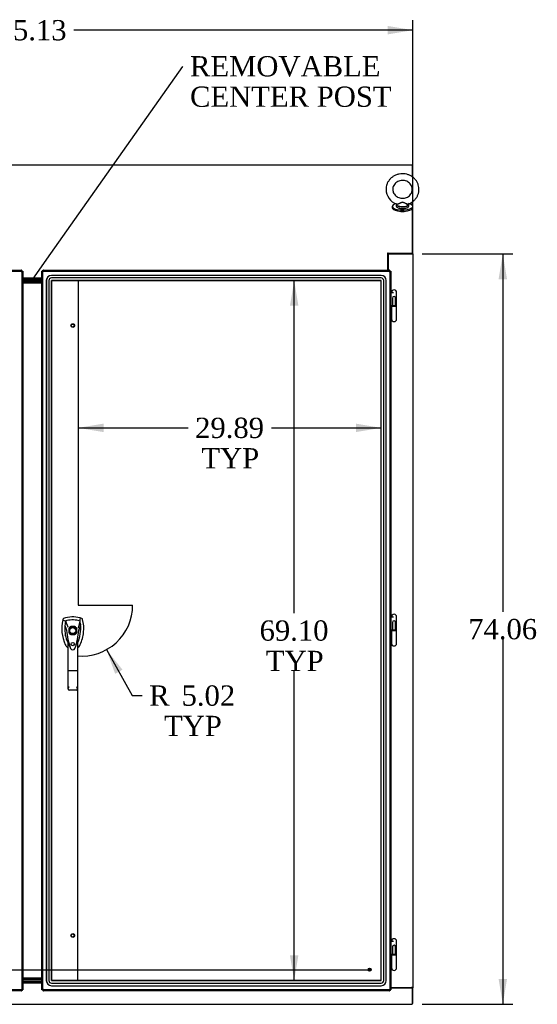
# Model space of a CAD drawing. Header units: inches. Extents: x 2 to 538, y -2 to 358.
# Tile 12 of 24: x 138 to 189, y 137 to 235. Entities that reach past the tile are written whole.
import ezdxf
from ezdxf import colors
from ezdxf.entities.mleader import LeaderData, LeaderLine
from ezdxf.enums import TextEntityAlignment as Align
from ezdxf.lldxf.tags import DXFTag
from ezdxf.math import Vec2, Vec3

# ---------------------------------------------------------------- set-up
doc = ezdxf.new("R2010")
doc.units = ezdxf.units.IN
doc.header["$MEASUREMENT"] = 0
for name, color, linetype in [('COM70220', 7, 'Continuous'), ('COM70899', 7, 'Continuous'), ('COM70904', 7, 'Continuous'), ('COM71013-3', 7, 'Continuous'), ('COM71015-3', 7, 'Continuous'), ('COM71016-3', 7, 'Continuous'), ('COM71018-3', 7, 'Continuous'), ('COM71143-1', 7, 'Continuous'), ('COM71144-1', 7, 'Continuous'), ('Default', 7, 'Continuous'), ('DV8_Default', 7, 'Continuous'), ('GSK87431', 7, 'Continuous'), ('HAN13068', 7, 'Continuous'), ('HNG14568', 7, 'Continuous'), ('HNG14568B', 7, 'Continuous'), ('HNG14568MH', 7, 'Continuous'), ('SCS87245', 7, 'Continuous'), ('STD26122', 7, 'Continuous'), ('STD26258', 7, 'Continuous'), ('WAF87246', 7, 'Continuous'), ('WAM254785', 7, 'Continuous')]:
    doc.layers.add(name, color=color, linetype=linetype)
doc.styles.add('SEACAD_Times_New_Roman', font='times.ttf')
tags = doc.linetypes.add('CENTER2', pattern=[1.125, 0.75, -0.125, 0.125, -0.125]).pattern_tags.tags
tags[10:11] = [DXFTag(74, 4), DXFTag(75, 0), DXFTag(340, '0'), DXFTag(46, 0.0), DXFTag(50, 0.0), DXFTag(44, 0.0), DXFTag(45, 0.0)]
tags[8:9] = [DXFTag(74, 4), DXFTag(75, 0), DXFTag(340, '0'), DXFTag(46, 0.0), DXFTag(50, 0.0), DXFTag(44, 0.0), DXFTag(45, 0.0)]
tags[6:7] = [DXFTag(74, 4), DXFTag(75, 0), DXFTag(340, '0'), DXFTag(46, 0.0), DXFTag(50, 0.0), DXFTag(44, 0.0), DXFTag(45, 0.0)]
tags[4:5] = [DXFTag(74, 4), DXFTag(75, 0), DXFTag(340, '0'), DXFTag(46, 0.0), DXFTag(50, 0.0), DXFTag(44, 0.0), DXFTag(45, 0.0)]
tags = doc.linetypes.add('HIDDEN2', pattern=[0.1875, 0.125, -0.0625]).pattern_tags.tags
tags[6:7] = [DXFTag(74, 4), DXFTag(75, 0), DXFTag(340, '0'), DXFTag(46, 0.0), DXFTag(50, 0.0), DXFTag(44, 0.0), DXFTag(45, 0.0)]
tags[4:5] = [DXFTag(74, 4), DXFTag(75, 0), DXFTag(340, '0'), DXFTag(46, 0.0), DXFTag(50, 0.0), DXFTag(44, 0.0), DXFTag(45, 0.0)]
doc.dimstyles.new('HAMMOND_(STH_-_540x360)', dxfattribs={"dimtxt": 2, "dimasz": 2.5, "dimexe": 1, "dimexo": 1, "dimgap": 0.5, "dimtad": 0, "dimtih": 1, "dimtoh": 1, "dimzin": 0, "dimdsep": 46, "dimtxsty": 'SEACAD_Times_New_Roman', "dimblk1": '_SE_FILLED', "dimblk2": '_SE_FILLED', "dimsah": 1, "dimcen": 1, "dimadec": 0, "dimazin": 0, "dimtfac": 0.8, "dimtofl": 0, "dimtmove": 0, "dimatfit": 3, "dimfxl": 1, "dimtolj": 1, "dimtzin": 0, "dimarcsym": 0})

# ---------------------------------------------------------------- blocks, each defined once
blk = doc.blocks.new('_SE_FILLED')
at = {"color": 0}
blk.add_line((0, 0), (-1, 0), dxfattribs=at)
blk.add_solid([(0, 0), (-1, -0.1665), (-1, 0.1665), (0, 0)], dxfattribs=at)
blk = doc.blocks.new('SEANNOT_GROUP2')
at = {"layer": 'Default', "color": 7, "linetype": 'CENTER2'}
blk.add_line((106.073, 140.775), (172.782, 140.775), dxfattribs=at)
blk = doc.blocks.new('SE7')
at = {"layer": 'COM70220', "color": 7, "linetype": 'HIDDEN2'}
for p, q in [((173.853, 209.299), (141.313, 209.299)), ((173.853, 209.298), (141.313, 209.298)), ((173.853, 209.049), (141.313, 209.049)), ((140.813, 208.799), (140.813, 139.697)), ((140.814, 208.799), (140.814, 139.697)), ((141.063, 208.799), (141.063, 139.697)), ((141.312, 139.697), (141.312, 208.799)), ((141.313, 208.8), (173.853, 208.8)), ((173.853, 208.799), (141.313, 208.799)), ((141.313, 208.799), (141.313, 139.697)), ((173.853, 139.697), (173.853, 208.799)), ((173.854, 139.697), (173.854, 208.799)), ((174.103, 139.697), (174.103, 208.799)), ((174.352, 139.697), (174.352, 208.799)), ((174.353, 139.697), (174.353, 208.799)), ((141.313, 139.697), (173.853, 139.697)), ((173.853, 139.696), (141.313, 139.696)), ((141.313, 139.447), (173.853, 139.447)), ((141.313, 139.198), (173.853, 139.198)), ((141.313, 139.197), (173.853, 139.197))]:
    blk.add_line(p, q, dxfattribs=at)
for centre, radius, start, end in [((141.313, 208.799), 0.5, 90, 180), ((141.313, 208.799), 0.499, 90, 180), ((141.313, 208.799), 0.25, 90, 180), ((173.853, 208.799), 0.5, 0, 90), ((173.853, 208.799), 0.499, 0, 90), ((173.853, 208.799), 0.25, 0, 90), ((141.313, 208.799), 0.001, 90, 180), ((173.853, 208.799), 0.001, 0, 90), ((141.313, 139.697), 0.5, 180, 270), ((141.313, 139.697), 0.499, 180, 270), ((141.313, 139.697), 0.25, 180, 270), ((141.313, 139.697), 0.001, 180, 270), ((173.853, 139.697), 0.5, 270, 0), ((173.853, 139.697), 0.001, 270, 0), ((173.853, 139.697), 0.25, 270, 0), ((173.853, 139.697), 0.499, 270, 0)]:
    blk.add_arc(centre, radius, start, end, dxfattribs=at)
at = {"layer": 'COM70899', "color": 7, "linetype": 'Continuous'}
for p, q in [((140.359, 208.935), (138.496, 208.935)), ((140.359, 208.81), (138.496, 208.81)), ((138.496, 139.686), (140.359, 139.686)), ((138.496, 139.561), (140.359, 139.561))]:
    blk.add_line(p, q, dxfattribs=at)
at = {"layer": 'COM70904', "color": 7, "linetype": 'Continuous'}
for p, q in [((138.496, 208.686), (140.359, 208.686)), ((138.496, 208.561), (140.359, 208.561)), ((140.359, 139.936), (138.496, 139.936)), ((140.359, 139.811), (138.496, 139.811))]:
    blk.add_line(p, q, dxfattribs=at)
at = {"layer": 'COM71013-3', "color": 7, "linetype": 'Continuous'}
for p, q in [((101.96, 220.218), (176.895, 220.218)), ((176.895, 220.218), (176.895, 219.043)), ((176.895, 216.532), (176.895, 216.232)), ((176.895, 215.85), (176.895, 211.506)), ((174.525, 211.384), (174.525, 211.518)), ((174.525, 211.518), (174.555, 211.518)), ((174.525, 211.429), (174.555, 211.429)), ((174.525, 209.816), (174.525, 211.384)), ((174.555, 211.518), (174.555, 211.506)), ((174.555, 211.506), (176.895, 211.506)), ((174.555, 211.417), (174.555, 211.506)), ((174.555, 211.417), (176.895, 211.417)), ((176.895, 211.417), (176.895, 211.506)), ((140.359, 209.03), (138.496, 209.03))]:
    blk.add_line(p, q, dxfattribs=at)
at = {"layer": 'COM71015-3', "color": 7, "linetype": 'Continuous'}
for p, q in [((176.895, 220.13), (176.99, 220.13)), ((176.99, 218.977), (176.99, 220.13)), ((176.99, 211.436), (176.99, 216.603)), ((176.847, 211.415), (174.555, 211.415)), ((174.555, 211.415), (174.555, 209.816)), ((176.948, 211.415), (176.847, 211.415)), ((176.895, 211.436), (176.99, 211.436)), ((176.99, 211.436), (176.99, 139.026)), ((174.808, 139.026), (176.847, 139.026)), ((176.99, 139.026), (176.847, 139.026)), ((176.895, 139.026), (176.895, 138.996)), ((176.895, 138.996), (176.99, 138.996)), ((176.99, 139.026), (176.99, 138.996)), ((176.99, 137.454), (176.99, 138.996)), ((176.895, 137.454), (176.99, 137.454))]:
    blk.add_line(p, q, dxfattribs=at)
blk.add_open_spline([(176.948, 211.415), (176.961, 211.418), (176.972, 211.422), (176.986, 211.429), (176.99, 211.432), (176.99, 211.436)], degree=3, knots=[0, 0, 0, 0, 0.5, 0.5, 1, 1, 1, 1], dxfattribs=at)
at = {"layer": 'COM71016-3', "color": 7, "linetype": 'Continuous'}
for p, q in [((138.496, 139.466), (140.359, 139.466)), ((174.808, 138.996), (176.895, 138.996)), ((176.895, 138.996), (176.895, 137.502)), ((101.96, 137.359), (176.895, 137.359)), ((176.895, 137.502), (176.895, 137.359))]:
    blk.add_line(p, q, dxfattribs=at)
at = {"layer": 'COM71018-3', "color": 7, "linetype": 'Continuous'}
for p, q in [((174.895, 211.417), (174.895, 211.415)), ((175.02, 211.417), (175.02, 211.415)), ((176.77, 211.415), (176.77, 211.417))]:
    blk.add_line(p, q, dxfattribs=at)
at = {"layer": 'COM71143-1', "color": 7, "linetype": 'Continuous'}
for p, q in [((140.454, 209.721), (140.359, 209.721)), ((140.359, 209.673), (140.359, 209.721)), ((140.429, 209.673), (140.359, 209.673)), ((140.359, 138.824), (140.359, 209.673)), ((140.454, 209.673), (140.429, 209.673)), ((140.454, 209.721), (140.454, 209.816)), ((140.454, 209.816), (140.502, 209.816)), ((140.454, 209.721), (140.502, 209.721)), ((140.454, 209.673), (140.454, 209.721)), ((140.502, 209.747), (140.502, 209.816)), ((140.502, 209.816), (174.665, 209.816)), ((140.502, 209.721), (140.502, 209.747)), ((174.665, 209.747), (174.665, 209.816)), ((174.665, 209.816), (174.713, 209.816)), ((174.665, 209.721), (174.665, 209.747)), ((174.665, 209.721), (174.713, 209.721)), ((174.713, 209.721), (174.713, 209.816)), ((174.713, 209.721), (174.808, 209.721)), ((174.713, 209.721), (174.713, 209.673)), ((174.713, 209.673), (174.738, 209.673)), ((174.738, 209.673), (174.808, 209.673)), ((174.808, 209.721), (174.808, 209.673)), ((174.808, 209.673), (174.808, 138.824)), ((140.359, 138.775), (140.359, 138.824)), ((140.429, 138.824), (140.359, 138.824)), ((140.454, 138.775), (140.359, 138.775)), ((140.454, 138.824), (140.429, 138.824)), ((140.454, 138.775), (140.454, 138.824)), ((140.502, 138.775), (140.454, 138.775)), ((140.454, 138.775), (140.454, 138.68)), ((140.502, 138.68), (140.454, 138.68)), ((140.502, 138.775), (140.502, 138.75)), ((140.502, 138.75), (140.502, 138.68)), ((174.665, 138.68), (140.502, 138.68)), ((174.713, 138.775), (174.665, 138.775)), ((174.665, 138.775), (174.665, 138.75)), ((174.665, 138.75), (174.665, 138.68)), ((174.713, 138.68), (174.665, 138.68)), ((174.713, 138.824), (174.738, 138.824)), ((174.713, 138.824), (174.713, 138.775)), ((174.713, 138.775), (174.713, 138.68)), ((174.713, 138.775), (174.808, 138.775)), ((174.738, 138.824), (174.808, 138.824)), ((174.808, 138.824), (174.808, 138.775))]:
    blk.add_line(p, q, dxfattribs=at)
at = {"layer": 'COM71143-1', "color": 7, "linetype": 'HIDDEN2'}
for p, q in [((140.401, 209.649), (140.468, 209.649)), ((140.454, 138.824), (140.454, 209.673)), ((140.502, 209.721), (174.665, 209.721)), ((140.526, 209.707), (140.526, 209.774)), ((174.641, 209.774), (174.641, 209.707)), ((174.699, 209.649), (174.766, 209.649)), ((174.713, 209.673), (174.713, 138.824)), ((174.713, 207.652), (174.808, 207.652)), ((174.713, 206.302), (174.808, 206.302)), ((174.713, 175.637), (174.808, 175.637)), ((143.023, 174.448), (143.023, 174.049)), ((143.618, 174.644), (143.219, 174.644)), ((143.814, 174.049), (143.814, 174.448)), ((174.713, 174.287), (174.808, 174.287)), ((143.219, 173.853), (143.618, 173.853)), ((174.713, 143.622), (174.808, 143.622)), ((174.713, 142.272), (174.808, 142.272)), ((140.468, 138.847), (140.401, 138.847)), ((174.665, 138.775), (140.502, 138.775)), ((140.526, 138.722), (140.526, 138.789)), ((174.641, 138.789), (174.641, 138.722)), ((174.766, 138.847), (174.699, 138.847))]:
    blk.add_line(p, q, dxfattribs=at)
blk.add_circle((143.419, 172.91), 0.167, dxfattribs=at)
at = {"layer": 'COM71143-1', "color": 7, "linetype": 'Continuous'}
for centre, start, end in [((140.444, 209.731), 314.87169, 315.12831), ((174.722, 209.731), 224.87169, 225.12831), ((140.444, 138.766), 44.87169, 45.12831), ((174.722, 138.766), 134.87169, 135.12831)]:
    blk.add_arc(centre, 0.0815, start, end, dxfattribs=at)
at = {"layer": 'COM71143-1', "color": 7, "linetype": 'HIDDEN2'}
for start, end in [(116.77576, 153.22424), (206.77576, 243.22424), (26.77576, 63.22424), (296.77576, 333.22424)]:
    blk.add_arc((143.419, 174.248), 0.443, start, end, dxfattribs=at)
at = {"layer": 'COM71143-1', "color": 7, "linetype": 'Continuous'}
for points, knots in [([(140.359, 209.673), (140.359, 209.669), (140.36, 209.665), (140.363, 209.659), (140.366, 209.657), (140.373, 209.653), (140.377, 209.652), (140.388, 209.65), (140.394, 209.649), (140.408, 209.649), (140.415, 209.65), (140.431, 209.652), (140.44, 209.653), (140.457, 209.657), (140.466, 209.659), (140.484, 209.665), (140.493, 209.669), (140.502, 209.673)], [0, 0, 0, 0, 0.125, 0.125, 0.25, 0.25, 0.375, 0.375, 0.5, 0.5, 0.625, 0.625, 0.75, 0.75, 0.875, 0.875, 1, 1, 1, 1]), ([(140.454, 209.673), (140.454, 209.67), (140.454, 209.667), (140.455, 209.661), (140.455, 209.659), (140.456, 209.657)], [0, 0, 0, 0, 0.125, 0.125, 0.2349364, 0.2349364, 0.2349364, 0.2349364]), ([(140.502, 209.673), (140.507, 209.682), (140.51, 209.691), (140.516, 209.709), (140.519, 209.718), (140.522, 209.736), (140.524, 209.744), (140.525, 209.76), (140.526, 209.768), (140.526, 209.781), (140.525, 209.787), (140.524, 209.798), (140.522, 209.802), (140.519, 209.809), (140.516, 209.812), (140.51, 209.815), (140.507, 209.816), (140.502, 209.816)], [0, 0, 0, 0, 0.125, 0.125, 0.25, 0.25, 0.375, 0.375, 0.5, 0.5, 0.625, 0.625, 0.75, 0.75, 0.875, 0.875, 1, 1, 1, 1]), ([(174.665, 209.816), (174.66, 209.816), (174.657, 209.816), (174.651, 209.812), (174.648, 209.809), (174.645, 209.802), (174.643, 209.798), (174.641, 209.787), (174.641, 209.781), (174.641, 209.768), (174.641, 209.76), (174.643, 209.744), (174.645, 209.736), (174.648, 209.718), (174.651, 209.709), (174.657, 209.691), (174.66, 209.682), (174.665, 209.673)], [0, 0, 0, 0, 0.125, 0.125, 0.25, 0.25, 0.375, 0.375, 0.5, 0.5, 0.625, 0.625, 0.75, 0.75, 0.875, 0.875, 1, 1, 1, 1]), ([(174.665, 209.721), (174.661, 209.721), (174.658, 209.721), (174.653, 209.72), (174.651, 209.72), (174.649, 209.719)], [0, 0, 0, 0, 0.125, 0.125, 0.2349364, 0.2349364, 0.2349364, 0.2349364]), ([(174.665, 209.673), (174.674, 209.669), (174.682, 209.665), (174.701, 209.659), (174.71, 209.657), (174.727, 209.653), (174.736, 209.652), (174.752, 209.65), (174.759, 209.649), (174.773, 209.649), (174.779, 209.65), (174.789, 209.652), (174.794, 209.653), (174.801, 209.657), (174.804, 209.659), (174.807, 209.665), (174.808, 209.669), (174.808, 209.673)], [0, 0, 0, 0, 0.125, 0.125, 0.25, 0.25, 0.375, 0.375, 0.5, 0.5, 0.625, 0.625, 0.75, 0.75, 0.875, 0.875, 1, 1, 1, 1]), ([(140.502, 138.824), (140.493, 138.828), (140.484, 138.832), (140.466, 138.838), (140.457, 138.84), (140.44, 138.844), (140.431, 138.845), (140.415, 138.847), (140.408, 138.847), (140.394, 138.847), (140.388, 138.847), (140.377, 138.845), (140.373, 138.844), (140.366, 138.84), (140.363, 138.838), (140.36, 138.832), (140.359, 138.828), (140.359, 138.824)], [0, 0, 0, 0, 0.125, 0.125, 0.25, 0.25, 0.375, 0.375, 0.5, 0.5, 0.625, 0.625, 0.75, 0.75, 0.875, 0.875, 1, 1, 1, 1]), ([(140.502, 138.68), (140.507, 138.68), (140.51, 138.681), (140.516, 138.685), (140.519, 138.687), (140.522, 138.694), (140.524, 138.699), (140.525, 138.709), (140.526, 138.715), (140.526, 138.729), (140.525, 138.737), (140.524, 138.752), (140.522, 138.761), (140.519, 138.779), (140.516, 138.788), (140.51, 138.806), (140.507, 138.815), (140.502, 138.823)], [0, 0, 0, 0, 0.125, 0.125, 0.25, 0.25, 0.375, 0.375, 0.5, 0.5, 0.625, 0.625, 0.75, 0.75, 0.875, 0.875, 1, 1, 1, 1]), ([(140.502, 138.775), (140.505, 138.775), (140.508, 138.775), (140.514, 138.776), (140.516, 138.777), (140.518, 138.778)], [0, 0, 0, 0, 0.125, 0.125, 0.2349364, 0.2349364, 0.2349364, 0.2349364]), ([(174.665, 138.823), (174.66, 138.815), (174.657, 138.806), (174.651, 138.788), (174.648, 138.779), (174.645, 138.761), (174.643, 138.752), (174.641, 138.736), (174.641, 138.729), (174.641, 138.715), (174.641, 138.709), (174.643, 138.699), (174.645, 138.694), (174.648, 138.687), (174.651, 138.685), (174.657, 138.681), (174.66, 138.68), (174.665, 138.68)], [0, 0, 0, 0, 0.125, 0.125, 0.25, 0.25, 0.375, 0.375, 0.5, 0.5, 0.625, 0.625, 0.75, 0.75, 0.875, 0.875, 1, 1, 1, 1]), ([(174.808, 138.824), (174.808, 138.828), (174.807, 138.832), (174.804, 138.838), (174.801, 138.84), (174.794, 138.844), (174.789, 138.845), (174.779, 138.847), (174.773, 138.847), (174.759, 138.847), (174.752, 138.847), (174.736, 138.845), (174.727, 138.844), (174.71, 138.84), (174.701, 138.838), (174.683, 138.832), (174.674, 138.828), (174.665, 138.824)], [0, 0, 0, 0, 0.125, 0.125, 0.25, 0.25, 0.375, 0.375, 0.5, 0.5, 0.625, 0.625, 0.75, 0.75, 0.875, 0.875, 1, 1, 1, 1]), ([(174.713, 138.824), (174.713, 138.827), (174.713, 138.83), (174.712, 138.835), (174.711, 138.837), (174.711, 138.839)], [0, 0, 0, 0, 0.125, 0.125, 0.2349364, 0.2349364, 0.2349364, 0.2349364])]:
    blk.add_open_spline(points, degree=3, knots=knots, dxfattribs=at)
at = {"layer": 'COM71143-1', "color": 7, "linetype": 'HIDDEN2'}
for points, knots in [([(140.456, 209.657), (140.456, 209.657), (140.456, 209.657), (140.458, 209.654), (140.459, 209.652), (140.463, 209.65), (140.465, 209.649), (140.471, 209.649), (140.474, 209.65), (140.48, 209.652), (140.483, 209.654), (140.492, 209.661), (140.498, 209.667), (140.502, 209.673)], [0.2349364, 0.2349364, 0.2349364, 0.2349364, 0.25, 0.25, 0.375, 0.375, 0.5, 0.5, 0.625, 0.625, 0.75, 0.75, 1, 1, 1, 1]), ([(140.526, 209.707), (140.526, 209.71), (140.525, 209.712), (140.523, 209.716), (140.521, 209.718), (140.519, 209.719), (140.518, 209.719), (140.518, 209.719)], [0.501162, 0.501162, 0.501162, 0.501162, 0.625, 0.625, 0.75, 0.75, 0.7653538, 0.7653538, 0.7653538, 0.7653538]), ([(174.649, 209.719), (174.649, 209.719), (174.648, 209.719), (174.646, 209.718), (174.644, 209.716), (174.642, 209.712), (174.641, 209.71), (174.641, 209.705), (174.642, 209.701), (174.644, 209.695), (174.646, 209.692), (174.652, 209.683), (174.658, 209.678), (174.665, 209.673)], [0.2349364, 0.2349364, 0.2349364, 0.2349364, 0.25, 0.25, 0.375, 0.375, 0.5, 0.5, 0.625, 0.625, 0.75, 0.75, 1, 1, 1, 1]), ([(174.699, 209.649), (174.702, 209.649), (174.704, 209.65), (174.708, 209.652), (174.709, 209.654), (174.71, 209.657), (174.711, 209.657), (174.711, 209.657)], [0.501162, 0.501162, 0.501162, 0.501162, 0.625, 0.625, 0.75, 0.75, 0.7653538, 0.7653538, 0.7653538, 0.7653538]), ([(140.468, 138.847), (140.465, 138.847), (140.463, 138.847), (140.459, 138.844), (140.458, 138.842), (140.456, 138.84), (140.456, 138.84), (140.456, 138.839)], [0.501162, 0.501162, 0.501162, 0.501162, 0.625, 0.625, 0.75, 0.75, 0.7653538, 0.7653538, 0.7653538, 0.7653538]), ([(140.518, 138.778), (140.518, 138.778), (140.519, 138.778), (140.521, 138.779), (140.523, 138.78), (140.525, 138.784), (140.526, 138.787), (140.526, 138.792), (140.525, 138.795), (140.523, 138.801), (140.521, 138.805), (140.514, 138.814), (140.509, 138.819), (140.502, 138.823)], [0.2349364, 0.2349364, 0.2349364, 0.2349364, 0.25, 0.25, 0.375, 0.375, 0.5, 0.5, 0.625, 0.625, 0.75, 0.75, 1, 1, 1, 1]), ([(174.641, 138.789), (174.641, 138.787), (174.642, 138.784), (174.644, 138.78), (174.646, 138.779), (174.648, 138.778), (174.648, 138.778), (174.649, 138.778)], [0.501162, 0.501162, 0.501162, 0.501162, 0.625, 0.625, 0.75, 0.75, 0.7653538, 0.7653538, 0.7653538, 0.7653538]), ([(174.711, 138.839), (174.711, 138.84), (174.71, 138.84), (174.709, 138.842), (174.708, 138.844), (174.704, 138.847), (174.702, 138.847), (174.696, 138.847), (174.693, 138.847), (174.687, 138.844), (174.684, 138.842), (174.674, 138.836), (174.669, 138.83), (174.665, 138.824)], [0.2349364, 0.2349364, 0.2349364, 0.2349364, 0.25, 0.25, 0.375, 0.375, 0.5, 0.5, 0.625, 0.625, 0.75, 0.75, 1, 1, 1, 1])]:
    blk.add_open_spline(points, degree=3, knots=knots, dxfattribs=at)
at = {"layer": 'COM71143-1', "color": 7, "linetype": 'Continuous'}
for points in [[(140.518, 209.719), (140.514, 209.721), (140.508, 209.721), (140.502, 209.721)], [(174.711, 209.657), (174.712, 209.661), (174.713, 209.667), (174.713, 209.673)], [(140.456, 138.839), (140.454, 138.835), (140.454, 138.83), (140.454, 138.824)], [(174.649, 138.778), (174.653, 138.776), (174.659, 138.775), (174.665, 138.775)]]:
    blk.add_open_spline(points, degree=3, dxfattribs=at)
at = {"layer": 'COM71144-1', "color": 7, "linetype": 'Continuous'}
for p, q in [((104.19, 209.816), (138.353, 209.816)), ((138.353, 209.747), (138.353, 209.816)), ((138.353, 209.816), (138.401, 209.816)), ((138.353, 209.721), (138.353, 209.747)), ((138.353, 209.721), (138.401, 209.721)), ((138.401, 209.721), (138.401, 209.816)), ((138.401, 209.721), (138.496, 209.721)), ((138.401, 209.721), (138.401, 209.673)), ((138.401, 209.673), (138.426, 209.673)), ((138.426, 209.673), (138.496, 209.673)), ((138.496, 209.721), (138.496, 209.673)), ((138.496, 209.673), (138.496, 138.824)), ((138.353, 138.68), (104.19, 138.68)), ((138.401, 138.775), (138.353, 138.775)), ((138.353, 138.775), (138.353, 138.75)), ((138.353, 138.75), (138.353, 138.68)), ((138.401, 138.68), (138.353, 138.68)), ((138.401, 138.824), (138.426, 138.824)), ((138.401, 138.824), (138.401, 138.775)), ((138.401, 138.775), (138.401, 138.68)), ((138.401, 138.775), (138.496, 138.775)), ((138.426, 138.824), (138.496, 138.824)), ((138.496, 138.824), (138.496, 138.775))]:
    blk.add_line(p, q, dxfattribs=at)
at = {"layer": 'COM71144-1', "color": 7, "linetype": 'HIDDEN2'}
for p, q in [((104.19, 209.721), (138.353, 209.721)), ((138.329, 209.774), (138.329, 209.707)), ((138.387, 209.649), (138.454, 209.649)), ((138.401, 209.673), (138.401, 138.824)), ((138.353, 138.775), (104.19, 138.775)), ((138.329, 138.789), (138.329, 138.722)), ((138.454, 138.847), (138.387, 138.847))]:
    blk.add_line(p, q, dxfattribs=at)
at = {"layer": 'COM71144-1', "color": 7, "linetype": 'Continuous'}
for centre, start, end in [((138.41, 209.731), 224.87169, 225.12831), ((138.41, 138.766), 134.87169, 135.12831)]:
    blk.add_arc(centre, 0.0815, start, end, dxfattribs=at)
for points, knots in [([(138.353, 209.816), (138.348, 209.816), (138.345, 209.816), (138.339, 209.812), (138.336, 209.809), (138.333, 209.802), (138.331, 209.798), (138.329, 209.787), (138.329, 209.781), (138.329, 209.768), (138.329, 209.76), (138.331, 209.744), (138.333, 209.736), (138.336, 209.718), (138.339, 209.709), (138.345, 209.691), (138.348, 209.682), (138.353, 209.673)], [0, 0, 0, 0, 0.125, 0.125, 0.25, 0.25, 0.375, 0.375, 0.5, 0.5, 0.625, 0.625, 0.75, 0.75, 0.875, 0.875, 1, 1, 1, 1]), ([(138.353, 209.721), (138.349, 209.721), (138.346, 209.721), (138.341, 209.72), (138.339, 209.72), (138.337, 209.719)], [0, 0, 0, 0, 0.125, 0.125, 0.2349364, 0.2349364, 0.2349364, 0.2349364]), ([(138.353, 209.673), (138.362, 209.669), (138.37, 209.665), (138.389, 209.659), (138.398, 209.657), (138.415, 209.653), (138.424, 209.652), (138.44, 209.65), (138.447, 209.649), (138.461, 209.649), (138.467, 209.65), (138.477, 209.652), (138.482, 209.653), (138.489, 209.657), (138.492, 209.659), (138.495, 209.665), (138.496, 209.669), (138.496, 209.673)], [0, 0, 0, 0, 0.125, 0.125, 0.25, 0.25, 0.375, 0.375, 0.5, 0.5, 0.625, 0.625, 0.75, 0.75, 0.875, 0.875, 1, 1, 1, 1]), ([(138.353, 138.823), (138.348, 138.815), (138.345, 138.806), (138.339, 138.788), (138.336, 138.779), (138.333, 138.761), (138.331, 138.752), (138.329, 138.736), (138.329, 138.729), (138.329, 138.715), (138.329, 138.709), (138.331, 138.699), (138.333, 138.694), (138.336, 138.687), (138.339, 138.685), (138.345, 138.681), (138.348, 138.68), (138.353, 138.68)], [0, 0, 0, 0, 0.125, 0.125, 0.25, 0.25, 0.375, 0.375, 0.5, 0.5, 0.625, 0.625, 0.75, 0.75, 0.875, 0.875, 1, 1, 1, 1]), ([(138.496, 138.824), (138.496, 138.828), (138.495, 138.832), (138.492, 138.838), (138.489, 138.84), (138.482, 138.844), (138.477, 138.845), (138.467, 138.847), (138.461, 138.847), (138.447, 138.847), (138.44, 138.847), (138.424, 138.845), (138.415, 138.844), (138.398, 138.84), (138.389, 138.838), (138.371, 138.832), (138.362, 138.828), (138.353, 138.824)], [0, 0, 0, 0, 0.125, 0.125, 0.25, 0.25, 0.375, 0.375, 0.5, 0.5, 0.625, 0.625, 0.75, 0.75, 0.875, 0.875, 1, 1, 1, 1]), ([(138.401, 138.824), (138.401, 138.827), (138.401, 138.83), (138.4, 138.835), (138.399, 138.837), (138.399, 138.839)], [0, 0, 0, 0, 0.125, 0.125, 0.2349364, 0.2349364, 0.2349364, 0.2349364])]:
    blk.add_open_spline(points, degree=3, knots=knots, dxfattribs=at)
at = {"layer": 'COM71144-1', "color": 7, "linetype": 'HIDDEN2'}
for points, knots in [([(138.337, 209.719), (138.337, 209.719), (138.336, 209.719), (138.334, 209.718), (138.332, 209.716), (138.33, 209.712), (138.329, 209.71), (138.329, 209.705), (138.33, 209.701), (138.332, 209.695), (138.334, 209.692), (138.34, 209.683), (138.346, 209.678), (138.353, 209.673)], [0.2349364, 0.2349364, 0.2349364, 0.2349364, 0.25, 0.25, 0.375, 0.375, 0.5, 0.5, 0.625, 0.625, 0.75, 0.75, 1, 1, 1, 1]), ([(138.387, 209.649), (138.39, 209.649), (138.392, 209.65), (138.396, 209.652), (138.397, 209.654), (138.398, 209.657), (138.399, 209.657), (138.399, 209.657)], [0.501162, 0.501162, 0.501162, 0.501162, 0.625, 0.625, 0.75, 0.75, 0.7653538, 0.7653538, 0.7653538, 0.7653538]), ([(138.329, 138.789), (138.329, 138.787), (138.33, 138.784), (138.332, 138.78), (138.334, 138.779), (138.336, 138.778), (138.336, 138.778), (138.337, 138.778)], [0.501162, 0.501162, 0.501162, 0.501162, 0.625, 0.625, 0.75, 0.75, 0.7653538, 0.7653538, 0.7653538, 0.7653538]), ([(138.399, 138.839), (138.399, 138.84), (138.398, 138.84), (138.397, 138.842), (138.396, 138.844), (138.392, 138.847), (138.39, 138.847), (138.384, 138.847), (138.381, 138.847), (138.375, 138.844), (138.372, 138.842), (138.362, 138.836), (138.357, 138.83), (138.353, 138.824)], [0.2349364, 0.2349364, 0.2349364, 0.2349364, 0.25, 0.25, 0.375, 0.375, 0.5, 0.5, 0.625, 0.625, 0.75, 0.75, 1, 1, 1, 1])]:
    blk.add_open_spline(points, degree=3, knots=knots, dxfattribs=at)
at = {"layer": 'COM71144-1', "color": 7, "linetype": 'Continuous'}
for points in [[(138.399, 209.657), (138.4, 209.661), (138.401, 209.667), (138.401, 209.673)], [(138.337, 138.778), (138.341, 138.776), (138.347, 138.775), (138.353, 138.775)]]:
    blk.add_open_spline(points, degree=3, dxfattribs=at)
at = {"layer": 'DV8_Default', "color": 7, "linetype": 'HIDDEN2'}
for p, q in [((143.961, 208.8), (143.961, 176.748)), ((143.961, 176.748), (149.33, 176.748)), ((143.874, 171.748), (143.874, 139.696))]:
    blk.add_line(p, q, dxfattribs=at)
blk.add_arc((144.311, 176.748), 5.019, 265.00169, 0, dxfattribs=at)
at = {"layer": 'GSK87431', "color": 7, "linetype": 'Continuous'}
for p, q in [((140.359, 208.842), (138.496, 208.842)), ((140.359, 208.654), (138.496, 208.654)), ((138.496, 139.842), (140.359, 139.842)), ((138.496, 139.655), (140.359, 139.655))]:
    blk.add_line(p, q, dxfattribs=at)
at = {"layer": 'HAN13068', "color": 7, "linetype": 'Continuous'}
for p, q in [((142.442, 175.35), (142.428, 175.292)), ((142.428, 175.292), (142.712, 175.186)), ((142.712, 175.186), (142.927, 174.614)), ((144.126, 175.186), (143.962, 174.53)), ((144.318, 175.437), (144.137, 175.496)), ((142.813, 174.265), (142.813, 174.265)), ((142.927, 174.614), (142.973, 174.58)), ((144.024, 174.269), (144.024, 174.269)), ((142.964, 170.271), (142.964, 173.249)), ((143.874, 173.248), (143.874, 170.271)), ((143.874, 172.968), (143.898, 173.015)), ((143.158, 172.608), (143.161, 172.6)), ((142.964, 168.463), (142.964, 170.271)), ((143.784, 170.266), (143.054, 170.266)), ((143.874, 170.271), (143.874, 168.463)), ((143.784, 168.373), (143.054, 168.373))]:
    blk.add_line(p, q, dxfattribs=at)
for radius in [0.35, 0.3]:
    blk.add_circle((143.419, 174.248), radius, dxfattribs=at)
for centre, radius, start, end in [((146.05, 174.439), 3.721, 166.75318, 205.10266), ((143.419, 173.014), 2.585, 73.85893, 110.34924), ((146.05, 174.439), 3.421, 167.3846, 174.70184), ((143.419, 173.014), 2.285, 106.83853, 108.03431), ((143.419, 173.014), 2.285, 104.45028, 106.83853), ((143.419, 173.014), 2.285, 71.96569, 104.45028), ((140.787, 174.439), 3.421, 10.11379, 12.6154), ((140.787, 174.439), 3.421, 8.519, 10.11379), ((140.787, 174.439), 3.421, 7.2824, 8.519), ((146.05, 174.439), 3.421, 174.70184, 200.20775), ((142.902, 172.917), 1.35, 91.23359, 93.76963), ((149.661, 174.835), 6.872, 184.75423, 199.9908), ((136.981, 174.864), 7.068, 340.3478, 355.1696), ((140.787, 174.439), 3.421, 334.89734, 7.2824), ((156.783, 147.821), 29.627, 115.64179, 115.75394), ((143.959, 173.48), 0.791, 85.30773, 89.6394), ((146.05, 174.439), 3.421, 200.20775, 205.10266), ((143.36, 173.178), 0.45, 205.10266, 208.42246), ((141.434, 172.644), 1.646, 10.27719, 21.64676), ((143.478, 173.178), 0.45, 331.57754, 334.89734), ((143.36, 173.178), 0.75, 233.47883, 238.15135), ((143.42, 172.574), 0.234, 202.28022, 338.21669), ((143.478, 173.178), 0.75, 301.84865, 334.89734), ((143.054, 168.463), 0.0903, 180.00172, 181.11543), ((143.054, 168.463), 0.09, 181.11716, 270), ((143.784, 168.463), 0.09, 270, 358.88284), ((143.784, 168.463), 0.0903, 358.88457, 359.99828)]:
    blk.add_arc(centre, radius, start, end, dxfattribs=at)
for points in [[(142.52, 175.437), (142.482, 175.423), (142.452, 175.39), (142.442, 175.35)], [(144.137, 175.496), (144.134, 175.393), (144.13, 175.29), (144.126, 175.186)], [(144.395, 175.35), (144.386, 175.39), (144.355, 175.423), (144.318, 175.437)], [(142.644, 174.755), (142.7, 174.591), (142.757, 174.428), (142.813, 174.265)], [(144.181, 174.873), (144.129, 174.671), (144.077, 174.47), (144.024, 174.269)], [(142.68, 172.86), (142.733, 172.748), (142.814, 172.649), (142.913, 172.576)]]:
    blk.add_open_spline(points, degree=3, dxfattribs=at)
for points, knots in [([(144.157, 172.86), (144.338, 173.245), (144.451, 173.661), (144.532, 174.508), (144.5, 174.938), (144.395, 175.35)], [0, 0, 0, 0, 0.5, 0.5, 1, 1, 1, 1]), ([(143.784, 172.936), (143.8, 172.993), (143.816, 173.051), (143.84, 173.136), (143.847, 173.165), (143.859, 173.206), (143.862, 173.219), (143.868, 173.237), (143.87, 173.243), (143.873, 173.25), (143.874, 173.251), (143.874, 173.248)], [0, 0, 0, 0, 0.5, 0.5, 0.75, 0.75, 0.875, 0.875, 0.9375, 0.9375, 1, 1, 1, 1]), ([(143.158, 172.608), (143.143, 172.65), (143.129, 172.692), (143.094, 172.801), (143.073, 172.869), (143.054, 172.937)], [0.770336, 0.770336, 0.770336, 0.770336, 0.8588735, 0.8588735, 1, 1, 1, 1]), ([(143.054, 170.266), (143.048, 170.266), (143.042, 170.266), (143.031, 170.266), (143.025, 170.266), (143.014, 170.266), (143.009, 170.266), (142.999, 170.267), (142.994, 170.267), (142.982, 170.268), (142.975, 170.268), (142.969, 170.269), (142.967, 170.27), (142.964, 170.271), (142.964, 170.271), (142.964, 170.271)], [0, 0, 0, 0, 0.125, 0.125, 0.25, 0.25, 0.375, 0.375, 0.5, 0.5, 0.75, 0.75, 0.875, 0.875, 1, 1, 1, 1]), ([(143.874, 170.271), (143.874, 170.271), (143.873, 170.271), (143.871, 170.27), (143.869, 170.269), (143.863, 170.268), (143.856, 170.268), (143.843, 170.267), (143.839, 170.267), (143.829, 170.266), (143.824, 170.266), (143.813, 170.266), (143.807, 170.266), (143.796, 170.266), (143.79, 170.266), (143.784, 170.266)], [0, 0, 0, 0, 0.125, 0.125, 0.25, 0.25, 0.5, 0.5, 0.625, 0.625, 0.75, 0.75, 0.875, 0.875, 1, 1, 1, 1]), ([(142.964, 168.462), (142.964, 168.477), (142.968, 168.494), (142.977, 168.522), (142.98, 168.532), (142.987, 168.551), (142.991, 168.561), (143.004, 168.592), (143.013, 168.613), (143.028, 168.647), (143.033, 168.658), (143.044, 168.681), (143.049, 168.693), (143.054, 168.705)], [0, 0, 0, 0, 0.25, 0.25, 0.375, 0.375, 0.5, 0.5, 0.75, 0.75, 0.875, 0.875, 1, 1, 1, 1]), ([(143.784, 168.705), (143.789, 168.693), (143.794, 168.681), (143.804, 168.658), (143.81, 168.647), (143.824, 168.613), (143.834, 168.592), (143.846, 168.561), (143.85, 168.551), (143.858, 168.532), (143.861, 168.522), (143.87, 168.494), (143.874, 168.477), (143.874, 168.462)], [0, 0, 0, 0, 0.125, 0.125, 0.25, 0.25, 0.5, 0.5, 0.625, 0.625, 0.75, 0.75, 1, 1, 1, 1])]:
    blk.add_open_spline(points, degree=3, knots=knots, dxfattribs=at)
at = {"layer": 'HNG14568', "color": 7, "linetype": 'HIDDEN2'}
for p, q in [((174.77, 207.612), (174.77, 206.342)), ((174.77, 207.612), (174.794, 207.612)), ((174.794, 207.612), (174.794, 206.342)), ((174.794, 207.612), (174.808, 207.612)), ((174.968, 207.061), (174.968, 206.342)), ((175.281, 206.342), (175.281, 207.061)), ((174.77, 206.342), (174.794, 206.342)), ((174.794, 206.342), (174.808, 206.342)), ((174.77, 175.597), (174.77, 174.327)), ((174.77, 175.597), (174.794, 175.597)), ((174.794, 175.597), (174.794, 174.327)), ((174.794, 175.597), (174.808, 175.597)), ((174.968, 175.046), (174.968, 174.327)), ((175.281, 174.327), (175.281, 175.046)), ((174.77, 174.327), (174.794, 174.327)), ((174.794, 174.327), (174.808, 174.327)), ((174.77, 143.582), (174.77, 142.312)), ((174.77, 143.582), (174.794, 143.582)), ((174.794, 143.582), (174.794, 142.312)), ((174.794, 143.582), (174.808, 143.582)), ((174.968, 143.031), (174.968, 142.312)), ((175.281, 142.312), (175.281, 143.031)), ((174.77, 142.312), (174.794, 142.312)), ((174.794, 142.312), (174.808, 142.312))]:
    blk.add_line(p, q, dxfattribs=at)
at = {"layer": 'HNG14568', "color": 7, "linetype": 'Continuous'}
for p, q in [((174.808, 207.612), (175.06, 207.612)), ((174.872, 207.615), (174.872, 207.612)), ((175.377, 206.342), (175.377, 207.615)), ((174.808, 206.342), (175.045, 206.342)), ((174.808, 175.597), (175.06, 175.597)), ((174.872, 175.6), (174.872, 175.597)), ((175.377, 174.327), (175.377, 175.6)), ((174.808, 174.327), (175.045, 174.327)), ((174.808, 143.582), (175.06, 143.582)), ((174.872, 143.585), (174.872, 143.582)), ((175.377, 142.312), (175.377, 143.585)), ((174.808, 142.312), (175.045, 142.312))]:
    blk.add_line(p, q, dxfattribs=at)
for centre in [(175.125, 207.615), (175.125, 175.6), (175.125, 143.585)]:
    blk.add_arc(centre, 0.252, 0, 180, dxfattribs=at)
at = {"layer": 'HNG14568', "color": 7, "linetype": 'HIDDEN2'}
for centre in [(175.125, 207.061), (175.125, 175.046), (175.125, 143.031)]:
    blk.add_arc(centre, 0.157, 0, 180, dxfattribs=at)
at = {"layer": 'HNG14568B', "color": 7, "linetype": 'Continuous'}
for p, q in [((174.872, 206.342), (174.872, 206.263)), ((174.872, 206.263), (175.378, 206.263)), ((175.045, 206.342), (175.378, 206.342)), ((175.378, 206.263), (175.378, 206.342)), ((174.872, 174.327), (174.872, 174.248)), ((174.872, 174.248), (175.378, 174.248)), ((175.045, 174.327), (175.378, 174.327)), ((175.378, 174.248), (175.378, 174.327)), ((174.872, 142.312), (174.872, 142.233)), ((174.872, 142.233), (175.378, 142.233)), ((175.045, 142.312), (175.378, 142.312)), ((175.378, 142.233), (175.378, 142.312))]:
    blk.add_line(p, q, dxfattribs=at)
at = {"layer": 'HNG14568B', "color": 7, "linetype": 'HIDDEN2'}
for p, q in [((174.961, 206.342), (174.961, 206.263)), ((175.289, 206.263), (175.289, 206.342)), ((174.961, 174.327), (174.961, 174.248)), ((175.289, 174.248), (175.289, 174.327)), ((174.961, 142.312), (174.961, 142.233)), ((175.289, 142.233), (175.289, 142.312))]:
    blk.add_line(p, q, dxfattribs=at)
at = {"layer": 'HNG14568MH', "color": 7, "linetype": 'Continuous'}
for p, q in [((174.872, 206.263), (174.872, 204.991)), ((175.377, 204.991), (175.377, 206.263)), ((174.872, 174.248), (174.872, 172.976)), ((175.377, 172.976), (175.377, 174.248)), ((174.872, 142.233), (174.872, 140.961)), ((175.377, 140.961), (175.377, 142.233))]:
    blk.add_line(p, q, dxfattribs=at)
for centre in [(175.125, 204.991), (175.125, 172.976), (175.125, 140.961)]:
    blk.add_arc(centre, 0.253, 180, 0, dxfattribs=at)
at = {"layer": 'SCS87245', "color": 7, "linetype": 'Continuous'}
for p, q in [((175.332, 216.27), (175.332, 216.158)), ((176.582, 216.158), (176.582, 216.27))]:
    blk.add_line(p, q, dxfattribs=at)
blk.add_arc((175.88, 217.809), 1.547, 180.75111, 250.96595, dxfattribs=at)
for centre, major_axis, start_param, end_param in [((175.957, 216.27), (-0.625, 0), 0, 3.141593), ((175.957, 216.306), (-0.611, 0), 5.976454, 6.283185), ((175.957, 216.306), (-0.611, 0), 0, 3.347382)]:
    blk.add_ellipse(centre, major_axis=major_axis, ratio=0.34202, start_param=start_param, end_param=end_param, dxfattribs=at)
for points, knots in [([(176.538, 216.347), (176.547, 216.349), (176.647, 216.377), (176.837, 216.481), (177.075, 216.654), (177.276, 216.871), (177.431, 217.118), (177.536, 217.389), (177.586, 217.672), (177.58, 217.959), (177.52, 218.24), (177.407, 218.504), (177.245, 218.745), (177.04, 218.953), (176.798, 219.122), (176.527, 219.246), (176.236, 219.321), (175.936, 219.343), (175.635, 219.313), (175.346, 219.231), (175.076, 219.098), (174.837, 218.921), (174.637, 218.705), (174.482, 218.457), (174.378, 218.188), (174.337, 217.955), (174.333, 217.83), (174.333, 217.788)], [0, 0, 0, 0, 0.003792, 0.046674, 0.089516, 0.132277, 0.17492, 0.217423, 0.259788, 0.302042, 0.344235, 0.386411, 0.428631, 0.470944, 0.513378, 0.555939, 0.598617, 0.641391, 0.684238, 0.727121, 0.770004, 0.812845, 0.855606, 0.898249, 0.940751, 0.983115, 1, 1, 1, 1]), ([(174.995, 217.788), (174.996, 217.822), (175, 217.917), (175.044, 218.091), (175.148, 218.281), (175.299, 218.444), (175.488, 218.569), (175.703, 218.649), (175.932, 218.68), (176.161, 218.661), (176.378, 218.592), (176.571, 218.479), (176.729, 218.328), (176.845, 218.148), (176.912, 217.948), (176.926, 217.737), (176.885, 217.528), (176.791, 217.332), (176.648, 217.162), (176.466, 217.029), (176.256, 216.939), (176.029, 216.899), (175.798, 216.908), (175.578, 216.967), (175.379, 217.072), (175.213, 217.216), (175.089, 217.39), (175.01, 217.588), (175, 217.715), (174.995, 217.788)], [0, 0, 0, 0, 0.017112, 0.055885, 0.094596, 0.132955, 0.170916, 0.20855, 0.245957, 0.28323, 0.320449, 0.357692, 0.395073, 0.432727, 0.470778, 0.509271, 0.548079, 0.58684, 0.625278, 0.663316, 0.701008, 0.738452, 0.775745, 0.812971, 0.850201, 0.887543, 0.925131, 0.963096, 1, 1, 1, 1]), ([(175.336, 216.157), (175.339, 216.13), (175.346, 216.081), (175.412, 216.02), (175.513, 215.969), (175.66, 215.929), (175.819, 215.907), (175.913, 215.907), (175.955, 215.907)], [0, 0, 0, 0, 0.138892, 0.29323, 0.478462, 0.68069, 0.878062, 1, 1, 1, 1]), ([(176.545, 216.346), (176.547, 216.342), (176.548, 216.339), (176.553, 216.308), (176.532, 216.295), (176.475, 216.298), (176.452, 216.303), (176.403, 216.317), (176.376, 216.327), (176.292, 216.362), (176.233, 216.393), (176.142, 216.443), (176.111, 216.46), (176.048, 216.491), (176.015, 216.505), (175.944, 216.514), (175.908, 216.506), (175.842, 216.481), (175.811, 216.464), (175.719, 216.414), (175.658, 216.38), (175.544, 216.328), (175.488, 216.308), (175.401, 216.293), (175.37, 216.299), (175.363, 216.328), (175.365, 216.337), (175.369, 216.347)], [0.0541896, 0.0541896, 0.0541896, 0.0541896, 0.0625, 0.0625, 0.125, 0.125, 0.15625, 0.15625, 0.1875, 0.1875, 0.25, 0.25, 0.28125, 0.28125, 0.3125, 0.3125, 0.34375, 0.34375, 0.375, 0.375, 0.4375, 0.4375, 0.5, 0.5, 0.5625, 0.5625, 0.5840085, 0.5840085, 0.5840085, 0.5840085]), ([(175.373, 216.345), (175.374, 216.345), (175.374, 216.345), (175.388, 216.34), (175.407, 216.34), (175.472, 216.347), (175.528, 216.364), (175.645, 216.41), (175.706, 216.439), (175.8, 216.483), (175.832, 216.497), (175.898, 216.52), (175.933, 216.527), (176.003, 216.523), (176.037, 216.514), (176.102, 216.489), (176.133, 216.474), (176.226, 216.431), (176.287, 216.402), (176.403, 216.359), (176.457, 216.344), (176.515, 216.34), (176.529, 216.342), (176.54, 216.345)], [0.4673028, 0.4673028, 0.4673028, 0.4673028, 0.46875, 0.46875, 0.5, 0.5, 0.5625, 0.5625, 0.625, 0.625, 0.65625, 0.65625, 0.6875, 0.6875, 0.71875, 0.71875, 0.75, 0.75, 0.8125, 0.8125, 0.875, 0.875, 0.9011171, 0.9011171, 0.9011171, 0.9011171]), ([(175.955, 215.907), (175.98, 215.906), (176.059, 215.904), (176.205, 215.921), (176.362, 215.955), (176.481, 216.006), (176.563, 216.071), (176.576, 216.127), (176.582, 216.158)], [0, 0, 0, 0, 0.072739, 0.266372, 0.46116, 0.659583, 0.839671, 1, 1, 1, 1])]:
    blk.add_open_spline(points, degree=3, knots=knots, dxfattribs=at)
at = {"layer": 'STD26122', "color": 7, "linetype": 'HIDDEN2'}
for centre, radius in [((143.419, 204.346), 0.185), ((143.419, 204.346), 0.15), ((143.419, 144.15), 0.185), ((143.419, 144.15), 0.15)]:
    blk.add_circle(centre, radius, dxfattribs=at)
at = {"layer": 'STD26258', "color": 7, "linetype": 'HIDDEN2'}
for radius in [0.156, 0.125, 0.0944]:
    blk.add_circle((172.713, 140.775), radius, dxfattribs=at)
at = {"layer": 'WAF87246', "color": 7, "linetype": 'Continuous'}
for p, q in [((174.945, 216.102), (174.945, 215.98)), ((176.969, 215.98), (176.969, 216.102))]:
    blk.add_line(p, q, dxfattribs=at)
for centre, start_param, end_param in [((175.957, 216.102), 0, 4.079282), ((175.957, 216.102), 5.391828, 6.283185), ((175.957, 215.98), 0, 3.141593)]:
    blk.add_ellipse(centre, major_axis=(-1.012, 0), ratio=0.34202, start_param=start_param, end_param=end_param, dxfattribs=at)
at = {"layer": 'WAM254785', "color": 7, "linetype": 'Continuous'}
blk.add_ellipse((175.957, 215.862), major_axis=(-0.75, 0), ratio=0.34202, start_param=0.73041, end_param=2.411183, dxfattribs=at)
blk = doc.blocks.new('DMBLK154')
at = {"layer": 'Default', "linetype": 'Continuous', "transparency": 16777216}
for points in [[(104.365, 233.916), (101.865, 233.5), (104.365, 233.083)], [(174.49, 233.916), (174.49, 233.083), (176.99, 233.5)]]:
    blk.add_hatch(color=7, dxfattribs=at).paths.add_polyline_path(points)
at = {"layer": 'Default', "color": 7, "linetype": 'Continuous', "transparency": 16777216}
for p, q in [((101.865, 212.436), (101.865, 234.5)), ((176.99, 212.436), (176.99, 234.5)), ((135.315, 233.5), (101.865, 233.5)), ((176.99, 233.5), (143.54, 233.5))]:
    blk.add_line(p, q, dxfattribs=at)
at = {"layer": 'Default', "color": 7, "linetype": 'Continuous', "transparency": 16777216, "style": 'SEACAD_Times_New_Roman'}
blk.add_text('75.13', height=2, dxfattribs=at).set_placement((136.015, 234.5), align=Align.TOP_LEFT)
blk = doc.blocks.new('DMBLK155')
at = {"layer": 'Default', "linetype": 'Continuous', "transparency": 16777216}
for points in [[(186.272, 208.917), (185.855, 211.417), (185.439, 208.917)], [(186.272, 139.859), (185.439, 139.859), (185.855, 137.359)]]:
    blk.add_hatch(color=7, dxfattribs=at).paths.add_polyline_path(points)
at = {"layer": 'Default', "color": 7, "linetype": 'Continuous', "transparency": 16777216}
for p, q in [((177.895, 211.417), (186.855, 211.417)), ((185.855, 211.417), (185.855, 176.088)), ((185.855, 173.388), (185.855, 137.359)), ((177.895, 137.359), (186.855, 137.359))]:
    blk.add_line(p, q, dxfattribs=at)
at = {"layer": 'Default', "color": 7, "linetype": 'Continuous', "transparency": 16777216, "style": 'SEACAD_Times_New_Roman'}
blk.add_text('74.06', height=2, dxfattribs=at).set_placement((182.443, 175.388), align=Align.TOP_LEFT)
blk = doc.blocks.new('DMBLK169')
at = {"layer": 'Default', "linetype": 'Continuous', "transparency": 16777216}
for points in [[(164.853, 206.3), (165.686, 206.3), (165.27, 208.8)], [(164.853, 142.196), (165.27, 139.696), (165.686, 142.196)]]:
    blk.add_hatch(color=7, dxfattribs=at).paths.add_polyline_path(points)
at = {"layer": 'Default', "color": 7, "linetype": 'Continuous', "transparency": 16777216}
for p, q in [((165.27, 175.948), (165.27, 208.8)), ((165.27, 139.696), (165.27, 170.248))]:
    blk.add_line(p, q, dxfattribs=at)
at = {"layer": 'Default', "color": 7, "linetype": 'Continuous', "transparency": 16777216, "style": 'SEACAD_Times_New_Roman'}
for s, p in [('69.10', (161.857, 175.248)), ('TYP', (162.473, 172.248))]:
    blk.add_text(s, height=2, dxfattribs=at).set_placement(p, align=Align.TOP_LEFT)
blk = doc.blocks.new('DMBLK170')
at = {"layer": 'Default', "linetype": 'Continuous', "transparency": 16777216}
blk.add_hatch(color=7, dxfattribs=at).paths.add_polyline_path([(148.329, 170.379), (146.75, 172.362), (147.601, 169.974)])
at = {"layer": 'Default', "color": 7, "linetype": 'Continuous', "transparency": 16777216}
for p, q in [((146.75, 172.362), (149.269, 167.83)), ((149.269, 167.83), (150.269, 167.83))]:
    blk.add_line(p, q, dxfattribs=at)
at = {"layer": 'Default', "color": 7, "linetype": 'Continuous', "transparency": 16777216, "style": 'SEACAD_Times_New_Roman'}
for s, p in [('R', (150.969, 168.83)), ('5.02', (154.16, 168.83)), ('TYP', (152.422, 165.83))]:
    blk.add_text(s, height=2, dxfattribs=at).set_placement(p, align=Align.TOP_LEFT)
blk = doc.blocks.new('DMBLK175')
at = {"layer": 'Default', "linetype": 'Continuous', "transparency": 16777216}
for points in [[(146.461, 193.835), (146.461, 194.668), (143.961, 194.251)], [(171.354, 193.835), (173.854, 194.251), (171.354, 194.668)]]:
    blk.add_hatch(color=7, dxfattribs=at).paths.add_polyline_path(points)
at = {"layer": 'Default', "color": 7, "linetype": 'Continuous', "transparency": 16777216}
for p, q in [((143.961, 194.251), (154.796, 194.251)), ((163.02, 194.251), (173.854, 194.251))]:
    blk.add_line(p, q, dxfattribs=at)
at = {"layer": 'Default', "color": 7, "linetype": 'Continuous', "transparency": 16777216, "style": 'SEACAD_Times_New_Roman'}
for s, p in [('29.89', (155.496, 195.251)), ('TYP', (156.112, 192.251))]:
    blk.add_text(s, height=2, dxfattribs=at).set_placement(p, align=Align.TOP_LEFT)

msp = doc.modelspace()

# ---------------------------------------------------------------- block references
at = {"layer": 'Default'}
for name in ['SE7', 'SEANNOT_GROUP2']:
    msp.add_blockref(name, (0, 0), dxfattribs=at)

# ---------------------------------------------------------------- dimensions: what is measured, and where the dimension line sits
at = {"layer": 'Default', "color": 7, "linetype": 'Continuous'}
dim = msp.add_linear_dim(base=(101.864882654, 233.499726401), p1=(176.989882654, 211.435839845), p2=(101.864882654, 211.435839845), text='\\A1;<>', dimstyle='HAMMOND_(STH_-_540x360)', dxfattribs=at)
dim.commit()
dim.dimension.update_dxf_attribs({"geometry": 'DMBLK154', "text_midpoint": (139.427382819, 233.499726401), "dimtype": 160})
for base, p1, p2, angle, text, picture, middle in [((185.855, 211.417), (176.895, 211.417), (176.895, 137.359), 270, '\\A1;<>', 'DMBLK155', (185.855, 174.388)), ((143.961, 194.251), (143.961, 208.8), (173.854, 208.799), 359.99808, '\\A1;<>\\PTYP', 'DMBLK175', (158.908, 194.251)), ((165.27, 139.696), (173.853, 139.696), (173.853, 208.8), 90, '\\A1;<>\\PTYP', 'DMBLK169', (165.27, 174.248))]:
    dim = msp.add_linear_dim(base=base, p1=p1, p2=p2, angle=angle, text=text, dimstyle='HAMMOND_(STH_-_540x360)', dxfattribs=at)
    dim.commit()
    dim.dimension.update_dxf_attribs({"geometry": picture, "text_midpoint": middle, "dimtype": 161})
dim = msp.add_radius_dim(center=(144.311, 176.748), mpoint=(146.75, 172.362), text='\\A1;<>\\PTYP', dimstyle='HAMMOND_(STH_-_540x360)', dxfattribs=at)
dim.commit()
dim.dimension.update_dxf_attribs({"geometry": 'DMBLK170', "text_midpoint": (150.269, 167.83), "dimtype": 164})

# ---------------------------------------------------------------- leaders
ml = msp.add_multileader_mtext('Standard', dxfattribs=at)
ml.set_content('{\\pxsm0.9;\\fTimes New Roman|b0||i0||c0|p34;\\W1.;REMOVABLE\\PCENTER POST\\P}', color=7)
ml.set_leader_properties()
ml.set_arrow_properties(name='_SE_FILLED')
ml.build(insert=Vec2(0, 0))
ml.multileader.update_dxf_attribs({"dogleg_length": 0, "arrow_head_size": 2.5})
ctx = ml.context
ctx.base_point, ctx.char_height, ctx.arrow_head_size, ctx.landing_gap_size = Vec3(154.901, 229.006), 2, 2.5, 0.7
notes = []
notes.append((ctx, [(0, (1, 1, 0), (154.291, 229.916), (1, 0), 0, [(0, [(139.427, 208.842)], 0, [])])]))
ctx.mtext.insert = Vec3(154.991, 230.938)
for ctx, leaders in notes:
    for number, flags, end, landing, length, lines in leaders:
        leader = LeaderData()
        leader.index, (leader.has_last_leader_line, leader.has_dogleg_vector, leader.attachment_direction) = number, flags
        leader.last_leader_point, leader.dogleg_vector, leader.dogleg_length = Vec3(end), Vec3(landing), length
        for number, points, colour, breaks in lines:
            line = LeaderLine()
            line.index, line.vertices, line.color, line.breaks = number, Vec3.list(points), colors.encode_raw_color(colour), breaks
            leader.lines.append(line)
        ctx.leaders.append(leader)

doc.saveas('drawing.dxf')
